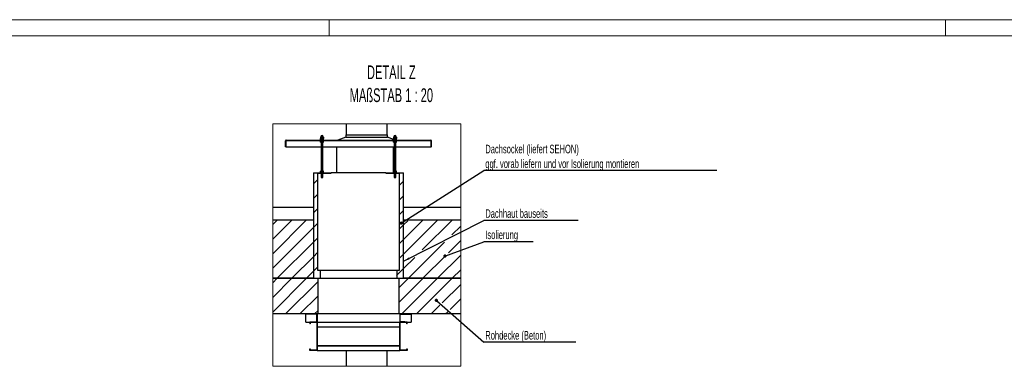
# Model space of a CAD drawing. Header units: millimetres. Extents: x 250 to 59450, y 0 to 41800.
# Tile 121 of 148: x 26082 to 41256, y 36457 to 41800. Entities that reach past the tile are written whole.
import ezdxf

# ---------------------------------------------------------------- set-up
doc = ezdxf.new("R2010")
doc.units = ezdxf.units.MM
doc.header["$LTSCALE"] = 50
doc.linetypes.add('CENTER', pattern=[10.16, 6.35, -1.27, 1.27, -1.27])
for name, color, linetype in [('SCHNITT', 5, 'CENTER'), ('SLD-0', 7, 'Continuous'), ('TEXT_1', 176, 'Continuous')]:
    doc.layers.add(name, color=color, linetype=linetype)
doc.styles.add('SLDTEXTSTYLE0', font='TXT', dxfattribs={"width": 0.605})
doc.styles.add('SLDTEXTSTYLE1', font='TXT', dxfattribs={"width": 0.638186})
doc.dimstyles.new('SLDDIMSTYLE0', dxfattribs={"dimtxt": 0.18, "dimasz": 100, "dimexe": 0, "dimexo": 0.0625, "dimgap": 0, "dimtad": 0, "dimtih": 1, "dimtoh": 1, "dimdec": 0, "dimrnd": 1e-09, "dimzin": 0, "dimdsep": 46, "dimtxsty": 'Standard', "dimsah": 1, "dimcen": 0.09, "dimadec": 0, "dimazin": 0, "dimtfac": 100, "dimtdec": 0, "dimtofl": 0, "dimtmove": 0, "dimatfit": 3, "dimfxl": 1, "dimfrac": 2, "dimtolj": 1, "dimtzin": 0, "dimarcsym": 0})
doc.dimstyles.new('SLDDIMSTYLE1', dxfattribs={"dimtxt": 0.18, "dimasz": 50, "dimexe": 0, "dimexo": 0.0625, "dimgap": 0, "dimtad": 0, "dimtih": 1, "dimtoh": 1, "dimdec": 0, "dimrnd": 1e-09, "dimzin": 0, "dimdsep": 46, "dimtxsty": 'Standard', "dimblk1": 'DOT', "dimblk2": 'DOT', "dimsah": 1, "dimcen": 0.09, "dimadec": 0, "dimazin": 0, "dimtfac": 50, "dimtdec": 0, "dimtofl": 0, "dimtmove": 0, "dimatfit": 3, "dimldrblk": 'DOT', "dimfxl": 1, "dimfrac": 2, "dimtolj": 1, "dimtzin": 0, "dimarcsym": 0})

# ---------------------------------------------------------------- blocks, each defined once
blk = doc.blocks.new('SW_NOTE_0_11')
at = {"layer": 'SLD-0', "color": 0, "char_height": 14552.08, "attachment_point": 1, "style": 'SLDTEXTSTYLE1'}
for s, insert in [('Verlöten oder mit', (0, 18759)), ('bituminöser/silikonfreier', (0, -644)), ('Dichtmasse verschließen.', (0, -20047))]:
    blk.add_mtext(s, dxfattribs=dict(at, insert=insert))
blk = doc.blocks.new('Kanal-Schrägdach')
at = {"layer": 'SLD-0', "color": 250, "true_color": 0x0f0f0f}
blk.add_blockref('SW_NOTE_0_11', (458718, 437220), dxfattribs=at)
blk = doc.blocks.new('SW_HATCH_0')
at = {"color": 0, "linetype": 'Continuous', "lineweight": 18}
for p, q in [((333, 2129), (329, 2125)), ((557, 2129), (553, 2125)), ((782, 2129), (778, 2125)), ((1006, 2129), (1002, 2125)), ((1231, 2129), (1227, 2125)), ((1455, 2129), (1451, 2125)), ((1680, 2129), (1676, 2125)), ((1904, 2129), (1900, 2125)), ((2129, 2129), (2125, 2125)), ((2353, 2129), (2350, 2125)), ((620, 1518), (558, 1456)), ((1945, 1496), (1883, 1434)), ((620, 1294), (558, 1231)), ((1945, 1272), (1883, 1209)), ((620, 1069), (558, 1007)), ((1945, 1047), (1883, 985)), ((3, 901), (-71, 827)), ((227, 901), (-71, 603)), ((452, 901), (-71, 378)), ((558, 782), (-71, 154)), ((620, 845), (558, 782)), ((1945, 823), (1883, 760)), ((2248, 901), (1945, 598)), ((2473, 901), (1945, 374)), ((2009, 886), (1945, 823)), ((2697, 901), (2233, 437)), ((2826, 805), (2690, 670)), ((620, 620), (558, 558)), ((558, 558), (0, 0)), ((1945, 598), (1883, 536)), ((2576, 555), (2026, 5)), ((2826, 581), (2637, 392)), ((558, 333), (230, 5)), ((620, 396), (558, 333)), ((1945, 374), (1883, 311)), ((2119, 323), (1945, 149)), ((2585, 340), (2250, 5)), ((2826, 356), (2470, 0)), ((620, 171), (558, 109)), ((0, 0), (-71, -71)), ((225, 0), (-71, -295)), ((449, 0), (-71, -520)), ((230, 5), (225, 0)), ((454, 5), (449, 0)), ((558, 109), (454, 5)), ((1945, 149), (1839, 43)), ((2021, 0), (1877, -144)), ((2245, 0), (1877, -368)), ((2470, 0), (1920, -550)), ((2026, 5), (2021, 0)), ((2694, 0), (2144, -550)), ((2250, 5), (2245, 0)), ((2826, 132), (2694, 0)), ((627, -47), (124, -550)), ((2826, -93), (2539, -379)), ((627, -271), (348, -550)), ((2504, -415), (2369, -550)), ((2826, -317), (2663, -480)), ((573, -550), (569, -554)), ((627, -496), (573, -550)), ((1893, -577), (1889, -580)), ((1920, -550), (1916, -554)), ((2627, -516), (2593, -550)), ((2826, -542), (2818, -550)), ((614, -733), (610, -737)), ((2002, -692), (1998, -696)), ((1893, -801), (1889, -805)), ((614, -957), (610, -961)), ((1893, -1026), (1889, -1029))]:
    blk.add_line(p, q, dxfattribs=at)
blk = doc.blocks.new('SW_NOTE_0_91')
at = {"layer": 'TEXT_1', "color": 0}
blk.add_line((1416, 0), (0, 0), dxfattribs=at)
at = {"layer": 'TEXT_1', "color": 0, "insert": (23, 174), "char_height": 132.29, "attachment_point": 1, "style": 'SLDTEXTSTYLE0'}
blk.add_mtext('Rohdecke (Beton)', dxfattribs=at)
blk = doc.blocks.new('_Dot')
at = {"color": 0, "linetype": 'ByBlock', "lineweight": -2}
blk.add_line((-0.5, 0), (-1, 0), dxfattribs=at)
at = {"color": 0, "linetype": 'ByBlock', "const_width": 0.5}
blk.add_lwpolyline([(-0.25, 0, 1), (0.25, 0, 1)], format="xyb", close=True, dxfattribs=at)
blk = doc.blocks.new('SW_NOTE_0_92')
at = {"layer": 'TEXT_1', "color": 0}
blk.add_line((759, 0), (0, 0), dxfattribs=at)
at = {"layer": 'TEXT_1', "color": 0, "insert": (23, 173), "char_height": 132.3, "attachment_point": 1, "style": 'SLDTEXTSTYLE0'}
blk.add_mtext('Isolierung', dxfattribs=at)
blk = doc.blocks.new('SW_NOTE_0_93')
at = {"layer": 'TEXT_1', "color": 0}
blk.add_line((1455, 0), (0, 0), dxfattribs=at)
at = {"layer": 'TEXT_1', "color": 0, "insert": (23, 173), "char_height": 132.29, "attachment_point": 1, "style": 'SLDTEXTSTYLE0'}
blk.add_mtext('Dachhaut bauseits', dxfattribs=at)
blk = doc.blocks.new('SW_NOTE_0_94')
at = {"layer": 'TEXT_1', "color": 0}
blk.add_line((3591, 0), (0, 0), dxfattribs=at)
at = {"layer": 'TEXT_1', "color": 0, "char_height": 132.29, "attachment_point": 1, "style": 'SLDTEXTSTYLE0'}
for s, insert in [('Dachsockel (liefert SEHON)', (23, 398)), ('ggf. vorab liefern und vor Isolierung montieren', (23, 171))]:
    blk.add_mtext(s, dxfattribs=dict(at, insert=insert))

msp = doc.modelspace()

# ---------------------------------------------------------------- linework, layer by layer
at = {"color": 7, "linetype": 'Continuous', "lineweight": 18}
for p, q in [((59199.96, 41799.98), (249.96, 41799.98)), ((30849.96, 41799.98), (30849.96, 41549.98)), ((40349.96, 41549.98), (40349.96, 41799.98)), ((58949.96, 41549.98), (499.96, 41549.98))]:
    msp.add_line(p, q, dxfattribs=at)
at = {"color": 11, "linetype": 'Continuous', "lineweight": 25, "true_color": 0xff8080}
for p, q in [((31111.8, 40197.08), (31111.8, 40025.92)), ((31746.8, 40025.92), (31746.8, 40197.08)), ((31109.3, 39988.42), (30983.91, 39942.17)), ((31109.3, 40025.92), (31109.3, 39988.42)), ((31109.3, 40025.92), (31749.3, 40025.92)), ((31109.3, 39988.42), (31429.3, 39988.42)), ((31429.3, 39988.42), (31749.3, 39988.42)), ((31749.3, 39988.42), (31749.3, 40025.92)), ((31844.98, 39953.13), (31749.3, 39988.42)), ((31111.8, 36700.92), (31111.8, 36456.72)), ((31746.8, 36456.72), (31746.8, 36700.92))]:
    msp.add_line(p, q, dxfattribs=at)
at = {"color": 128, "linetype": 'Continuous', "lineweight": 25, "true_color": 0x004040}
for p, q in [((30179.3, 39842.17), (30179.3, 39933.29)), ((30183.05, 39842.17), (30183.05, 39933.29)), ((30183.23, 39933.29), (30183.23, 39842.17)), ((30188.19, 39942.17), (32420.41, 39942.17)), ((30188.19, 39938.42), (32420.41, 39938.42)), ((32425.37, 39933.29), (32425.37, 39842.17)), ((32425.55, 39842.17), (32425.55, 39933.29)), ((32429.3, 39842.17), (32429.3, 39933.29)), ((30183.05, 39842.17), (30179.3, 39842.17)), ((30183.23, 39842.17), (30729.3, 39842.17)), ((30754.3, 39842.17), (31854.3, 39842.17)), ((31879.3, 39842.17), (32425.37, 39842.17)), ((32429.3, 39842.17), (32425.55, 39842.17))]:
    msp.add_line(p, q, dxfattribs=at)
at = {"color": 254, "linetype": 'Continuous', "lineweight": 25, "true_color": 0xcad1ee}
for p, q in [((30716.8, 39947.17), (30716.8, 39942.17)), ((30716.8, 39947.17), (30766.8, 39947.17)), ((30716.8, 39938.42), (30716.8, 39933.42)), ((30716.8, 39933.42), (30766.8, 39933.42)), ((30718.86, 39948.96), (30718.86, 39966.39)), ((30718.86, 39914.21), (30718.86, 39931.64)), ((30721.8, 39968.17), (30720.02, 39967.15)), ((30720.02, 39948.2), (30721.8, 39947.17)), ((30721.8, 39933.42), (30720.02, 39932.4)), ((30720.02, 39913.45), (30721.8, 39912.42)), ((30721.8, 39912.42), (30723.43, 39912.42)), ((30723.43, 39968.17), (30739.47, 39968.17)), ((30723.43, 39912.42), (30739.47, 39912.42)), ((30728, 39948.96), (30728, 39966.39)), ((30728, 39914.21), (30728, 39931.64)), ((30729.3, 39912.42), (30729.3, 39464.42)), ((30739.47, 39968.17), (30757.84, 39968.17)), ((30739.47, 39912.42), (30757.84, 39912.42)), ((30750.94, 39948.96), (30750.94, 39966.39)), ((30750.94, 39914.21), (30750.94, 39931.64)), ((30754.3, 39464.42), (30754.3, 39912.42)), ((30757.84, 39968.17), (30761.8, 39968.17)), ((30757.84, 39912.42), (30761.8, 39912.42)), ((30763.58, 39967.15), (30761.8, 39968.17)), ((30761.8, 39947.17), (30763.58, 39948.2)), ((30763.58, 39932.4), (30761.8, 39933.42)), ((30761.8, 39912.42), (30763.58, 39913.45)), ((30764.74, 39948.96), (30764.74, 39966.39)), ((30764.74, 39914.21), (30764.74, 39931.64)), ((30766.8, 39942.17), (30766.8, 39947.17)), ((30766.8, 39933.42), (30766.8, 39938.42)), ((31841.8, 39947.17), (31841.8, 39942.17)), ((31841.8, 39947.17), (31891.8, 39947.17)), ((31841.8, 39938.42), (31841.8, 39933.42)), ((31841.8, 39933.42), (31891.8, 39933.42)), ((31846.45, 39967.9), (31844.98, 39966.39)), ((31844.98, 39948.96), (31844.98, 39966.39)), ((31844.98, 39948.96), (31846.45, 39947.44)), ((31846.45, 39933.15), (31844.98, 39931.64)), ((31844.98, 39914.21), (31844.98, 39931.64)), ((31846.8, 39968.17), (31846.44, 39967.96)), ((31846.44, 39947.38), (31846.8, 39947.17)), ((31846.8, 39933.42), (31846.44, 39933.21)), ((31846.44, 39912.63), (31846.8, 39912.42)), ((31846.8, 39968.17), (31847.16, 39968.17)), ((31846.8, 39912.42), (31847.16, 39912.42)), ((31847.16, 39968.17), (31860.24, 39968.17)), ((31847.16, 39912.42), (31860.24, 39912.42)), ((31849.33, 39948.96), (31849.33, 39966.39)), ((31849.33, 39914.21), (31849.33, 39931.64)), ((31854.3, 39912.42), (31854.3, 39464.42)), ((31860.24, 39968.17), (31879.89, 39968.17)), ((31860.24, 39912.42), (31879.89, 39912.42)), ((31871.15, 39948.96), (31871.15, 39966.39)), ((31871.15, 39914.21), (31871.15, 39931.64)), ((31879.3, 39464.42), (31879.3, 39912.42)), ((31879.89, 39968.17), (31886.8, 39968.17)), ((31879.89, 39912.42), (31886.8, 39912.42)), ((31887.17, 39967.96), (31886.8, 39968.17)), ((31886.8, 39947.17), (31887.17, 39947.38)), ((31887.17, 39933.21), (31886.8, 39933.42)), ((31886.8, 39912.42), (31887.17, 39912.63)), ((31888.62, 39948.96), (31888.62, 39966.39)), ((31888.62, 39914.21), (31888.62, 39931.64)), ((31891.8, 39942.17), (31891.8, 39947.17)), ((31891.8, 39933.42), (31891.8, 39938.42)), ((30718.86, 39445.21), (30718.86, 39462.64)), ((30721.8, 39464.42), (30720.02, 39463.4)), ((30721.8, 39464.42), (30723.43, 39464.42)), ((30723.43, 39464.42), (30739.47, 39464.42)), ((30728, 39445.21), (30728, 39462.64)), ((30739.47, 39464.42), (30757.84, 39464.42)), ((30750.94, 39445.21), (30750.94, 39462.64)), ((30757.84, 39464.42), (30761.8, 39464.42)), ((30763.58, 39463.4), (30761.8, 39464.42)), ((30764.74, 39445.21), (30764.74, 39462.64)), ((31844.98, 39445.21), (31844.98, 39462.64)), ((31846.8, 39464.42), (31846.44, 39464.21)), ((31846.8, 39464.42), (31847.16, 39464.42)), ((31847.16, 39464.42), (31860.24, 39464.42)), ((31849.33, 39445.21), (31849.33, 39462.64)), ((31860.24, 39464.42), (31879.89, 39464.42)), ((31871.15, 39445.21), (31871.15, 39462.64)), ((31879.89, 39464.42), (31886.8, 39464.42)), ((31887.17, 39464.21), (31886.8, 39464.42)), ((31888.62, 39445.21), (31888.62, 39462.64)), ((30716.8, 39443.42), (30716.8, 39438.42)), ((30716.8, 39443.42), (30766.8, 39443.42)), ((30720.02, 39444.45), (30721.8, 39443.42)), ((30729.3, 39433.42), (30729.3, 39368.42)), ((30729.3, 39368.42), (30731.8, 39365.92)), ((30729.3, 39368.42), (30754.3, 39368.42)), ((30731.8, 39365.92), (30751.8, 39365.92)), ((30751.8, 39365.92), (30754.3, 39368.42)), ((30754.3, 39368.42), (30754.3, 39433.42)), ((30761.8, 39443.42), (30763.58, 39444.45)), ((30766.8, 39438.42), (30766.8, 39443.42)), ((31841.8, 39443.42), (31841.8, 39438.42)), ((31841.8, 39443.42), (31891.8, 39443.42)), ((31844.98, 39445.21), (31846.45, 39443.69)), ((31846.44, 39443.63), (31846.8, 39443.42)), ((31854.3, 39433.42), (31854.3, 39368.42)), ((31854.3, 39368.42), (31856.8, 39365.92)), ((31854.3, 39368.42), (31879.3, 39368.42)), ((31856.8, 39365.92), (31876.8, 39365.92)), ((31876.8, 39365.92), (31879.3, 39368.42)), ((31879.3, 39368.42), (31879.3, 39433.42)), ((31886.8, 39443.42), (31887.17, 39443.63)), ((31891.8, 39438.42), (31891.8, 39443.42))]:
    msp.add_line(p, q, dxfattribs=at)
at = {"color": 7, "linetype": 'Continuous', "lineweight": 25}
for p, q in [((30718.86, 39986.52), (30718.86, 39969.3)), ((30723.43, 39968.17), (30718.86, 39969.3)), ((30722.43, 39988.17), (30719.96, 39987.08)), ((30719.96, 39968.84), (30721.8, 39968.17)), ((30722.43, 39993.8), (30722.43, 39988.17)), ((30730.22, 39988.17), (30722.43, 39988.17)), ((30728, 39969.3), (30723.43, 39968.17)), ((30739.47, 39968.17), (30723.43, 39968.17)), ((30728, 39986.52), (30728, 39969.3)), ((30739.47, 39968.17), (30728, 39969.3)), ((30761.18, 39988.17), (30730.22, 39988.17)), ((30750.94, 39969.3), (30739.47, 39968.17)), ((30757.84, 39968.17), (30739.47, 39968.17)), ((30750.94, 39986.52), (30750.94, 39969.3)), ((30761.18, 39988.17), (30761.18, 39993.8)), ((30763.64, 39987.08), (30761.18, 39988.17)), ((30761.8, 39968.17), (30763.64, 39968.84)), ((30764.74, 39986.52), (30763.58, 39986.95)), ((30763.58, 39969.01), (30764.74, 39969.3)), ((30764.74, 39986.52), (30764.74, 39969.3)), ((31844.98, 39986.52), (31844.98, 39969.3)), ((31845.66, 39968.95), (31844.98, 39969.3)), ((31846.36, 39968.33), (31846.8, 39968.17)), ((31847.42, 39988.17), (31846.41, 39987.72)), ((31847.16, 39968.17), (31846.44, 39968.55)), ((31849.33, 39969.3), (31847.16, 39968.17)), ((31860.24, 39968.17), (31847.16, 39968.17)), ((31847.42, 39993.8), (31847.42, 39988.17)), ((31852.15, 39988.17), (31847.42, 39988.17)), ((31849.33, 39986.52), (31849.33, 39969.3)), ((31860.24, 39968.17), (31849.33, 39969.3)), ((31886.18, 39988.17), (31852.15, 39988.17)), ((31871.15, 39969.3), (31860.24, 39968.17)), ((31879.89, 39968.17), (31860.24, 39968.17)), ((31871.15, 39986.52), (31871.15, 39969.3)), ((31886.8, 39968.17), (31879.89, 39968.17)), ((31886.18, 39988.17), (31886.18, 39993.8)), ((31887.19, 39987.72), (31886.18, 39988.17)), ((31886.8, 39968.17), (31887.24, 39968.33)), ((31888.62, 39986.52), (31887.16, 39987.66)), ((31887.16, 39968.55), (31888.62, 39969.3)), ((31888.62, 39986.52), (31888.62, 39969.3))]:
    msp.add_line(p, q, dxfattribs=at)
at = {"color": 250, "linetype": 'Continuous', "lineweight": 25, "true_color": 0x404040}
for p, q in [((30966.8, 39842.17), (30966.8, 39438.42)), ((31841.8, 39443.42), (31841.8, 39842.17)), ((30610.55, 39438.42), (30673.05, 39438.42)), ((30610.55, 39438.42), (30610.55, 37818.42)), ((30673.05, 39438.42), (30673.05, 37938.42)), ((30673.05, 39438.42), (30881.26, 39438.42)), ((30673.05, 39433.42), (30881.26, 39433.42)), ((30881.26, 39433.42), (30881.26, 39438.42)), ((31727.34, 39438.42), (30881.26, 39438.42)), ((31727.34, 39433.42), (31727.34, 39438.42)), ((31727.34, 39438.42), (31935.55, 39438.42)), ((31727.34, 39433.42), (31935.55, 39433.42)), ((31935.55, 37938.42), (31935.55, 39438.42)), ((31935.55, 39438.42), (31998.05, 39438.42)), ((31998.05, 37818.42), (31998.05, 39438.42)), ((29981.73, 38908.42), (30610.55, 38908.42)), ((31998.05, 38908.42), (32878.67, 38908.42)), ((29981.73, 38714.43), (30610.55, 38714.43)), ((30610.55, 38714.43), (30610.55, 37818.42)), ((31998.05, 38714.43), (32878.67, 38714.43)), ((31998.05, 37818.42), (31998.05, 38714.43)), ((30673.05, 37938.42), (30716.8, 37938.42)), ((30716.8, 37813.42), (30716.8, 37938.42)), ((30716.8, 37938.42), (31891.8, 37938.42)), ((31891.8, 37938.42), (31891.8, 37813.42)), ((31891.8, 37938.42), (31935.55, 37938.42)), ((30211.8, 37813.42), (29981.73, 37813.42)), ((29981.73, 37813.42), (30679.3, 37813.42)), ((30211.8, 37818.42), (30211.8, 37813.42)), ((30211.8, 37818.42), (30610.55, 37818.42)), ((30211.8, 37818.42), (30610.55, 37818.42)), ((30211.8, 37818.42), (30211.8, 37813.42)), ((30211.8, 37813.42), (30716.8, 37813.42)), ((30679.3, 37813.42), (30679.3, 37263.42)), ((30716.8, 37813.42), (31891.8, 37813.42)), ((31891.8, 37813.42), (32396.8, 37813.42)), ((31929.3, 37263.42), (31929.3, 37813.42)), ((31929.3, 37813.42), (32878.67, 37813.42)), ((31998.05, 37818.42), (32396.8, 37818.42)), ((31998.05, 37818.42), (32396.8, 37818.42)), ((32396.8, 37813.42), (32396.8, 37818.42)), ((32396.8, 37813.42), (32396.8, 37818.42)), ((32878.67, 37813.42), (32396.8, 37813.42)), ((30679.3, 37263.42), (29981.73, 37263.42)), ((31929.3, 37263.42), (30679.3, 37263.42)), ((32878.67, 37263.42), (31929.3, 37263.42))]:
    msp.add_line(p, q, dxfattribs=at)
at = {"color": 134, "linetype": 'Continuous', "lineweight": 25, "true_color": 0x00aaaa}
for p, q in [((30491.8, 37259.67), (30491.8, 37263.42)), ((30491.8, 37263.42), (30657.91, 37263.42)), ((30657.91, 37259.67), (30491.8, 37259.67)), ((30491.8, 37254.54), (30491.8, 37259.67)), ((30491.8, 37147.31), (30491.8, 37254.54)), ((30663.05, 37147.31), (30663.05, 37254.54)), ((30666.8, 37254.54), (30666.8, 37147.31)), ((31941.8, 37254.54), (31941.8, 37147.31)), ((31945.55, 37147.31), (31945.55, 37254.54)), ((32116.8, 37263.42), (31950.69, 37263.42)), ((31950.69, 37259.67), (32116.8, 37259.67)), ((32116.8, 37259.67), (32116.8, 37263.42)), ((32116.8, 37259.67), (32116.8, 37254.54)), ((32116.8, 37254.54), (32116.8, 37147.31)), ((30491.8, 37138.42), (30491.8, 37147.31)), ((30491.8, 37138.42), (30554.3, 37138.42)), ((30591.8, 37138.42), (30591.8, 37142.17)), ((30591.8, 37142.17), (30657.91, 37142.17)), ((30657.91, 37138.42), (30591.8, 37138.42)), ((32016.8, 37142.17), (31950.69, 37142.17)), ((31950.69, 37138.42), (32016.8, 37138.42)), ((32016.8, 37138.42), (32016.8, 37142.17)), ((32054.3, 37138.42), (32116.8, 37138.42)), ((32116.8, 37147.31), (32116.8, 37138.42))]:
    msp.add_line(p, q, dxfattribs=at)
at = {"color": 8, "linetype": 'Continuous', "lineweight": 25, "true_color": 0x808080}
for p, q in [((30554.3, 37138.42), (30554.3, 37113.42)), ((30666.8, 37138.42), (30554.3, 37138.42)), ((30558.05, 37113.42), (30554.3, 37113.42)), ((30663.05, 37134.67), (30558.05, 37134.67)), ((30558.05, 37134.67), (30558.05, 37113.42)), ((30663.05, 37134.67), (30663.05, 36704.67)), ((30666.8, 37138.42), (30666.8, 36700.92)), ((30666.8, 37138.42), (31941.8, 37138.42)), ((30666.8, 37067.28), (31941.8, 37067.28)), ((32054.3, 37138.42), (31941.8, 37138.42)), ((31941.8, 36700.92), (31941.8, 37138.42)), ((32050.55, 37134.67), (31945.55, 37134.67)), ((31945.55, 36704.67), (31945.55, 37134.67)), ((32050.55, 37113.42), (32050.55, 37134.67)), ((32054.3, 37113.42), (32050.55, 37113.42)), ((32054.3, 37113.42), (32054.3, 37138.42)), ((30554.3, 36725.92), (30558.05, 36725.92)), ((30554.3, 36700.92), (30554.3, 36725.92)), ((30558.05, 36725.92), (30558.05, 36704.67)), ((30666.8, 36775.6), (31941.8, 36775.6)), ((30666.8, 36772.06), (31941.8, 36772.06)), ((32050.55, 36704.67), (32050.55, 36725.92)), ((32050.55, 36725.92), (32054.3, 36725.92)), ((32054.3, 36725.92), (32054.3, 36700.92)), ((30666.8, 36700.92), (30554.3, 36700.92)), ((30663.05, 36704.67), (30558.05, 36704.67)), ((30666.8, 36700.92), (31941.8, 36700.92)), ((32054.3, 36700.92), (31941.8, 36700.92)), ((32050.55, 36704.67), (31945.55, 36704.67))]:
    msp.add_line(p, q, dxfattribs=at)
at = {"color": 7, "linetype": 'Continuous', "lineweight": 18, "flags": 128}
msp.add_lwpolyline([(31111.8, 40197.08), (29981.73, 40197.08), (29981.73, 38908.42), (29981.73, 38714.43), (29981.73, 38640.5), (29981.73, 38416), (29981.73, 38191.49), (29981.73, 37966.98), (29981.73, 37813.42), (29981.73, 37742.48), (29981.73, 37517.97), (29981.73, 37293.46), (29981.73, 37263.42), (29981.73, 36456.72), (31111.8, 36456.72), (31746.8, 36456.72), (32878.67, 36456.72), (32878.67, 37263.42), (32878.67, 37271.83), (32878.67, 37496.33), (32878.67, 37720.84), (32878.67, 37813.42), (32878.67, 37945.35), (32878.67, 38169.85), (32878.67, 38394.36), (32878.67, 38618.86), (32878.67, 38714.43), (32878.67, 38908.42), (32878.67, 40197.08), (31746.8, 40197.08), (31111.8, 40197.08)], dxfattribs=at)
at = {"color": 128, "linetype": 'Continuous', "lineweight": 25, "true_color": 0x004040}
for centre, radius, start, end in [((30188.19, 39933.29), 8.89, 89.992943, 180.008978), ((30188.19, 39933.28), 5.14, 90.011585, 179.981768), ((32420.41, 39933.29), 8.89, 0.004141, 90.001623), ((32420.41, 39933.29), 5.14, 359.995537, 90.01111)]:
    msp.add_arc(centre, radius, start, end, dxfattribs=at)
at = {"color": 7, "linetype": 'Continuous', "lineweight": 25}
for centre in [(30741.8, 39993.8), (31866.8, 39993.8)]:
    msp.add_arc(centre, 19.38, 0, 180, dxfattribs=at)
at = {"color": 134, "linetype": 'Continuous', "lineweight": 25, "true_color": 0x00aaaa}
for centre, radius, start, end in [((30657.91, 37254.54), 8.89, 359.991803, 90.005315), ((30657.91, 37254.53), 5.14, 0.016717, 89.988061), ((31950.69, 37254.53), 8.89, 90.007805, 179.995077), ((31950.69, 37254.54), 5.14, 90.002539, 180.005978), ((30657.91, 37147.31), 8.89, 269.994634, 0.008248), ((30657.91, 37147.31), 5.14, 270.011939, 359.983361), ((31950.69, 37147.31), 8.89, 180.004872, 269.992246), ((31950.69, 37147.31), 5.14, 179.993944, 269.997461)]:
    msp.add_arc(centre, radius, start, end, dxfattribs=at)
at = {"color": 128, "linetype": 'Continuous', "lineweight": 25, "true_color": 0x004040}
for points, knots in [([(30188.19, 39938.42), (30187.75, 39938.33), (30186.76, 39938.1), (30185.56, 39936.79), (30184.38, 39935.18), (30183.62, 39933.93), (30183.23, 39933.29)], [0, 0, 0, 0, 0.17826033, 0.40742458, 0.69327031, 1, 1, 1, 1]), ([(30184.56, 39936.9), (30184.26, 39936.11), (30183.8, 39934.91), (30183.37, 39933.69), (30183.23, 39933.29)], [0, 0, 0, 0, 0.66300626, 1, 1, 1, 1]), ([(32425.37, 39933.29), (32424.97, 39933.95), (32424.19, 39935.22), (32423, 39936.85), (32421.81, 39938.12), (32420.83, 39938.33), (32420.41, 39938.42)], [0, 0, 0, 0, 0.31816746, 0.60211722, 0.82897916, 1, 1, 1, 1]), ([(32425.37, 39933.29), (32425.02, 39934.33), (32424.6, 39935.55), (32424.1, 39936.74), (32424.03, 39936.91)], [0, 0, 0, 0, 0.85732206, 1, 1, 1, 1])]:
    msp.add_open_spline(points, degree=3, knots=knots, dxfattribs=at)
at = {"color": 7, "linetype": 'Continuous', "lineweight": 25}
for points, knots in [([(30718.86, 39986.52), (30719.98, 39987.06), (30722.19, 39988.14), (30725.55, 39987.78), (30727.31, 39986.87), (30728, 39986.52)], [0, 0, 0, 0, 0.38196157, 0.75604606, 1, 1, 1, 1]), ([(30728, 39986.52), (30730.86, 39987.05), (30736.67, 39988.14), (30744.45, 39987.82), (30749.16, 39986.87), (30750.94, 39986.52)], [0, 0, 0, 0, 0.37665472, 0.76479238, 1, 1, 1, 1]), ([(30750.94, 39986.52), (30751.51, 39986.72), (30753.62, 39987.46), (30757.5, 39988.15), (30761.63, 39987.59), (30763.97, 39986.78), (30764.74, 39986.52)], [0, 0, 0, 0, 0.1292522, 0.47397444, 0.82745156, 1, 1, 1, 1]), ([(30757.84, 39968.17), (30756.09, 39968.3), (30753.75, 39968.47), (30751.51, 39969.13), (30750.94, 39969.3)], [0, 0, 0, 0, 0.74553276, 1, 1, 1, 1]), ([(30764.74, 39969.3), (30764.67, 39969.28), (30762.44, 39968.61), (30760.11, 39968.39), (30757.84, 39968.17)], [0, 0, 0, 0, 0.02883269, 1, 1, 1, 1]), ([(31844.98, 39986.52), (31845.47, 39987.08), (31846.37, 39988.11), (31848.35, 39987.67), (31849.03, 39986.87), (31849.33, 39986.52)], [0, 0, 0, 0, 0.399134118, 0.73123347, 1, 1, 1, 1]), ([(31849.33, 39986.52), (31852.05, 39987.05), (31857.57, 39988.14), (31864.99, 39987.82), (31869.46, 39986.87), (31871.15, 39986.52)], [0, 0, 0, 0, 0.376782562, 0.764608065, 1, 1, 1, 1]), ([(31871.15, 39986.52), (31871.88, 39986.72), (31874.58, 39987.47), (31879.47, 39988.14), (31884.65, 39987.6), (31887.64, 39986.78), (31888.62, 39986.52)], [0, 0, 0, 0, 0.127864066, 0.473727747, 0.829150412, 1, 1, 1, 1]), ([(31879.89, 39968.17), (31877.69, 39968.3), (31874.74, 39968.47), (31871.88, 39969.13), (31871.15, 39969.3)], [0, 0, 0, 0, 0.747512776, 1, 1, 1, 1]), ([(31888.62, 39969.3), (31888.54, 39969.28), (31885.68, 39968.6), (31882.74, 39968.38), (31879.89, 39968.17)], [0, 0, 0, 0, 0.02838646, 1, 1, 1, 1])]:
    msp.add_open_spline(points, degree=3, knots=knots, dxfattribs=at)
at = {"color": 254, "linetype": 'Continuous', "lineweight": 25, "true_color": 0xcad1ee}
for points, knots in [([(30723.43, 39968.17), (30723.02, 39968.14), (30721.36, 39968.03), (30719.93, 39967.09), (30718.86, 39966.39)], [0, 0, 0, 0, 0.24832481, 1, 1, 1, 1]), ([(30718.86, 39948.96), (30719.93, 39948.26), (30721.36, 39947.32), (30723.02, 39947.2), (30723.43, 39947.17)], [0, 0, 0, 0, 0.75167519, 1, 1, 1, 1]), ([(30723.43, 39933.42), (30723.02, 39933.39), (30721.36, 39933.28), (30719.93, 39932.34), (30718.86, 39931.64)], [0, 0, 0, 0, 0.248313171, 1, 1, 1, 1]), ([(30718.86, 39914.21), (30719.93, 39913.51), (30721.36, 39912.57), (30723.02, 39912.45), (30723.43, 39912.42)], [0, 0, 0, 0, 0.75168683, 1, 1, 1, 1]), ([(30728, 39966.39), (30727.63, 39966.65), (30726.28, 39967.62), (30724.63, 39967.94), (30723.43, 39968.17)], [0, 0, 0, 0, 0.27389178, 1, 1, 1, 1]), ([(30723.43, 39947.17), (30724.63, 39947.41), (30726.28, 39947.73), (30727.63, 39948.7), (30728, 39948.96)], [0, 0, 0, 0, 0.72610822, 1, 1, 1, 1]), ([(30728, 39931.64), (30727.63, 39931.9), (30726.28, 39932.87), (30724.63, 39933.19), (30723.43, 39933.42)], [0, 0, 0, 0, 0.27392058, 1, 1, 1, 1]), ([(30723.43, 39912.42), (30724.63, 39912.66), (30726.28, 39912.98), (30727.63, 39913.95), (30728, 39914.21)], [0, 0, 0, 0, 0.72607942, 1, 1, 1, 1]), ([(30739.47, 39968.17), (30739.2, 39968.17), (30737.14, 39968.15), (30733.26, 39967.76), (30729.77, 39966.85), (30728, 39966.39)], [0, 0, 0, 0, 0.07006642, 0.53070126, 1, 1, 1, 1]), ([(30728, 39948.96), (30729.87, 39948.46), (30733.62, 39947.45), (30737.51, 39947.27), (30739.47, 39947.17)], [0, 0, 0, 0, 0.495518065, 1, 1, 1, 1]), ([(30739.47, 39933.42), (30739.2, 39933.42), (30737.14, 39933.41), (30733.26, 39933.01), (30729.77, 39932.1), (30728, 39931.64)], [0, 0, 0, 0, 0.07006596, 0.53070231, 1, 1, 1, 1]), ([(30728, 39914.21), (30729.87, 39913.71), (30733.62, 39912.7), (30737.51, 39912.52), (30739.47, 39912.42)], [0, 0, 0, 0, 0.49552203, 1, 1, 1, 1]), ([(30750.94, 39966.39), (30749.08, 39966.89), (30745.32, 39967.89), (30741.43, 39968.08), (30739.47, 39968.17)], [0, 0, 0, 0, 0.49552203, 1, 1, 1, 1]), ([(30739.47, 39947.17), (30739.74, 39947.18), (30741.8, 39947.19), (30745.68, 39947.58), (30749.18, 39948.5), (30750.94, 39948.96)], [0, 0, 0, 0, 0.07006642, 0.53070126, 1, 1, 1, 1]), ([(30750.94, 39931.64), (30749.08, 39932.14), (30745.32, 39933.14), (30741.43, 39933.33), (30739.47, 39933.42)], [0, 0, 0, 0, 0.49552203, 1, 1, 1, 1]), ([(30739.47, 39912.42), (30739.74, 39912.43), (30741.8, 39912.44), (30745.68, 39912.83), (30749.18, 39913.75), (30750.94, 39914.21)], [0, 0, 0, 0, 0.07006596, 0.53070231, 1, 1, 1, 1]), ([(30757.84, 39968.17), (30757.68, 39968.17), (30756.43, 39968.15), (30754.04, 39967.74), (30751.99, 39966.85), (30750.94, 39966.39)], [0, 0, 0, 0, 0.06844245, 0.52163562, 1, 1, 1, 1]), ([(30750.94, 39948.96), (30752.05, 39948.46), (30754.25, 39947.47), (30756.65, 39947.27), (30757.84, 39947.17)], [0, 0, 0, 0, 0.50470589, 1, 1, 1, 1]), ([(30757.84, 39933.42), (30757.68, 39933.42), (30756.43, 39933.41), (30754.04, 39932.99), (30751.99, 39932.1), (30750.94, 39931.64)], [0, 0, 0, 0, 0.06844122, 0.52163847, 1, 1, 1, 1]), ([(30750.94, 39914.21), (30752.05, 39913.71), (30754.25, 39912.72), (30756.65, 39912.52), (30757.84, 39912.42)], [0, 0, 0, 0, 0.50471615, 1, 1, 1, 1]), ([(30764.74, 39966.39), (30763.63, 39966.89), (30761.43, 39967.87), (30759.03, 39968.07), (30757.84, 39968.17)], [0, 0, 0, 0, 0.50479923, 1, 1, 1, 1]), ([(30757.84, 39947.17), (30758, 39947.18), (30759.25, 39947.19), (30761.64, 39947.6), (30763.69, 39948.5), (30764.74, 39948.96)], [0, 0, 0, 0, 0.06828773, 0.52155617, 1, 1, 1, 1]), ([(30764.74, 39931.64), (30763.63, 39932.14), (30761.43, 39933.12), (30759.03, 39933.32), (30757.84, 39933.42)], [0, 0, 0, 0, 0.50479923, 1, 1, 1, 1]), ([(30757.84, 39912.42), (30758, 39912.43), (30759.25, 39912.44), (30761.64, 39912.85), (30763.69, 39913.75), (30764.74, 39914.21)], [0, 0, 0, 0, 0.0682865, 0.52155902, 1, 1, 1, 1]), ([(30763.55, 39967.15), (30763.57, 39967.14), (30764.02, 39967.01), (30764.39, 39966.69), (30764.74, 39966.39)], [0, 0, 0, 0, 0.03801593, 1, 1, 1, 1]), ([(30764.74, 39948.96), (30764.39, 39948.65), (30764.02, 39948.34), (30763.57, 39948.2), (30763.55, 39948.2)], [0, 0, 0, 0, 0.96198407, 1, 1, 1, 1]), ([(30763.55, 39932.4), (30763.57, 39932.39), (30764.02, 39932.26), (30764.39, 39931.94), (30764.74, 39931.64)], [0, 0, 0, 0, 0.03795314, 1, 1, 1, 1]), ([(30764.74, 39914.21), (30764.39, 39913.9), (30764.02, 39913.59), (30763.57, 39913.45), (30763.55, 39913.45)], [0, 0, 0, 0, 0.96204686, 1, 1, 1, 1]), ([(31844.98, 39914.21), (31845.43, 39913.51), (31845.99, 39912.63), (31846.96, 39912.46), (31847.16, 39912.42)], [0, 0, 0, 0, 0.792549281, 1, 1, 1, 1]), ([(31849.33, 39966.39), (31849.17, 39966.65), (31848.65, 39967.46), (31847.76, 39967.89), (31847.16, 39968.17)], [0, 0, 0, 0, 0.32134029, 1, 1, 1, 1]), ([(31847.16, 39947.17), (31847.76, 39947.46), (31848.65, 39947.88), (31849.17, 39948.7), (31849.33, 39948.96)], [0, 0, 0, 0, 0.67865971, 1, 1, 1, 1]), ([(31849.33, 39931.64), (31849.17, 39931.9), (31848.65, 39932.71), (31847.76, 39933.14), (31847.16, 39933.42)], [0, 0, 0, 0, 0.32141557, 1, 1, 1, 1]), ([(31847.16, 39912.42), (31847.76, 39912.71), (31848.65, 39913.13), (31849.17, 39913.95), (31849.33, 39914.21)], [0, 0, 0, 0, 0.67858443, 1, 1, 1, 1]), ([(31860.24, 39968.17), (31859.99, 39968.17), (31858.03, 39968.15), (31854.33, 39967.76), (31851.01, 39966.85), (31849.33, 39966.39)], [0, 0, 0, 0, 0.069890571, 0.530082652, 1, 1, 1, 1]), ([(31849.33, 39948.96), (31851.11, 39948.46), (31854.67, 39947.45), (31858.38, 39947.27), (31860.24, 39947.17)], [0, 0, 0, 0, 0.49616984, 1, 1, 1, 1]), ([(31860.24, 39933.42), (31859.99, 39933.42), (31858.03, 39933.41), (31854.33, 39933.01), (31851.01, 39932.1), (31849.33, 39931.64)], [0, 0, 0, 0, 0.069890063, 0.530083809, 1, 1, 1, 1]), ([(31849.33, 39914.21), (31851.11, 39913.71), (31854.67, 39912.7), (31858.38, 39912.52), (31860.24, 39912.42)], [0, 0, 0, 0, 0.4961742, 1, 1, 1, 1]), ([(31871.15, 39966.39), (31869.38, 39966.89), (31865.81, 39967.89), (31862.11, 39968.08), (31860.24, 39968.17)], [0, 0, 0, 0, 0.49606839, 1, 1, 1, 1]), ([(31860.24, 39947.17), (31860.5, 39947.18), (31862.46, 39947.19), (31866.16, 39947.58), (31869.48, 39948.5), (31871.15, 39948.96)], [0, 0, 0, 0, 0.06999786, 0.53018851, 1, 1, 1, 1]), ([(31871.15, 39931.64), (31869.38, 39932.14), (31865.81, 39933.14), (31862.11, 39933.33), (31860.24, 39933.42)], [0, 0, 0, 0, 0.49606839, 1, 1, 1, 1]), ([(31860.24, 39912.42), (31860.5, 39912.43), (31862.46, 39912.44), (31866.16, 39912.83), (31869.48, 39913.75), (31871.15, 39914.21)], [0, 0, 0, 0, 0.06999735, 0.53018967, 1, 1, 1, 1]), ([(31879.89, 39968.17), (31879.68, 39968.17), (31878.11, 39968.15), (31875.12, 39967.76), (31872.49, 39966.85), (31871.15, 39966.39)], [0, 0, 0, 0, 0.069363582, 0.526892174, 1, 1, 1, 1]), ([(31871.15, 39948.96), (31872.56, 39948.46), (31875.39, 39947.46), (31878.39, 39947.27), (31879.89, 39947.17)], [0, 0, 0, 0, 0.49936153, 1, 1, 1, 1]), ([(31879.89, 39933.42), (31879.68, 39933.42), (31878.11, 39933.41), (31875.12, 39933.01), (31872.49, 39932.1), (31871.15, 39931.64)], [0, 0, 0, 0, 0.0693628, 0.52689397, 1, 1, 1, 1]), ([(31871.15, 39914.21), (31872.56, 39913.71), (31875.39, 39912.71), (31878.39, 39912.52), (31879.89, 39912.42)], [0, 0, 0, 0, 0.49936818, 1, 1, 1, 1]), ([(31888.62, 39966.39), (31887.21, 39966.89), (31884.38, 39967.89), (31881.38, 39968.08), (31879.89, 39968.17)], [0, 0, 0, 0, 0.49943429, 1, 1, 1, 1]), ([(31879.89, 39947.17), (31880.09, 39947.18), (31881.66, 39947.19), (31884.65, 39947.59), (31887.28, 39948.5), (31888.62, 39948.96)], [0, 0, 0, 0, 0.06937274, 0.52682972, 1, 1, 1, 1]), ([(31888.62, 39931.64), (31887.21, 39932.14), (31884.38, 39933.14), (31881.38, 39933.33), (31879.89, 39933.42)], [0, 0, 0, 0, 0.49943429, 1, 1, 1, 1]), ([(31879.89, 39912.42), (31880.09, 39912.43), (31881.66, 39912.44), (31884.65, 39912.84), (31887.28, 39913.75), (31888.62, 39914.21)], [0, 0, 0, 0, 0.06937196, 0.52683151, 1, 1, 1, 1]), ([(31887.15, 39967.72), (31887.49, 39967.55), (31888.1, 39967.24), (31888.46, 39966.65), (31888.62, 39966.39)], [0, 0, 0, 0, 0.54412292, 1, 1, 1, 1]), ([(31888.62, 39948.96), (31888.46, 39948.69), (31888.1, 39948.11), (31887.49, 39947.8), (31887.15, 39947.63)], [0, 0, 0, 0, 0.45591327, 1, 1, 1, 1]), ([(31887.15, 39932.97), (31887.49, 39932.8), (31888.1, 39932.49), (31888.46, 39931.9), (31888.62, 39931.64)], [0, 0, 0, 0, 0.54402156, 1, 1, 1, 1]), ([(31888.62, 39914.21), (31888.46, 39913.94), (31888.1, 39913.36), (31887.49, 39913.05), (31887.15, 39912.88)], [0, 0, 0, 0, 0.45597844, 1, 1, 1, 1]), ([(30723.43, 39464.42), (30723.02, 39464.39), (30721.36, 39464.28), (30719.93, 39463.34), (30718.86, 39462.64)], [0, 0, 0, 0, 0.24831899, 1, 1, 1, 1]), ([(30728, 39462.64), (30727.63, 39462.9), (30726.28, 39463.87), (30724.63, 39464.19), (30723.43, 39464.42)], [0, 0, 0, 0, 0.27390618, 1, 1, 1, 1]), ([(30739.47, 39464.42), (30739.2, 39464.42), (30737.14, 39464.4), (30733.26, 39464.01), (30729.77, 39463.1), (30728, 39462.64)], [0, 0, 0, 0, 0.07006642, 0.53070126, 1, 1, 1, 1]), ([(30750.94, 39462.64), (30749.08, 39463.14), (30745.32, 39464.14), (30741.43, 39464.33), (30739.47, 39464.42)], [0, 0, 0, 0, 0.49552005, 1, 1, 1, 1]), ([(30757.84, 39464.42), (30757.68, 39464.42), (30756.43, 39464.4), (30754.04, 39463.99), (30751.99, 39463.1), (30750.94, 39462.64)], [0, 0, 0, 0, 0.06844245, 0.52163562, 1, 1, 1, 1]), ([(30764.74, 39462.64), (30763.63, 39463.14), (30761.43, 39464.12), (30759.03, 39464.32), (30757.84, 39464.42)], [0, 0, 0, 0, 0.5047941, 1, 1, 1, 1]), ([(30763.55, 39463.4), (30763.57, 39463.39), (30764.02, 39463.26), (30764.39, 39462.94), (30764.74, 39462.64)], [0, 0, 0, 0, 0.0379844, 1, 1, 1, 1]), ([(31847.16, 39464.42), (31846.96, 39464.39), (31845.99, 39464.22), (31845.43, 39463.33), (31844.98, 39462.64)], [0, 0, 0, 0, 0.207467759, 1, 1, 1, 1]), ([(31849.33, 39462.64), (31849.17, 39462.9), (31848.65, 39463.71), (31847.76, 39464.14), (31847.16, 39464.42)], [0, 0, 0, 0, 0.32137793, 1, 1, 1, 1]), ([(31860.24, 39464.42), (31859.99, 39464.42), (31858.03, 39464.4), (31854.33, 39464.01), (31851.01, 39463.1), (31849.33, 39462.64)], [0, 0, 0, 0, 0.069890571, 0.530082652, 1, 1, 1, 1]), ([(31871.15, 39462.64), (31869.38, 39463.14), (31865.81, 39464.14), (31862.11, 39464.33), (31860.24, 39464.42)], [0, 0, 0, 0, 0.49606621, 1, 1, 1, 1]), ([(31879.89, 39464.42), (31879.68, 39464.42), (31878.11, 39464.4), (31875.12, 39464.01), (31872.49, 39463.1), (31871.15, 39462.64)], [0, 0, 0, 0, 0.069363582, 0.526892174, 1, 1, 1, 1]), ([(31888.62, 39462.64), (31887.21, 39463.14), (31884.38, 39464.14), (31881.38, 39464.33), (31879.89, 39464.42)], [0, 0, 0, 0, 0.49943096, 1, 1, 1, 1]), ([(31887.15, 39463.97), (31887.49, 39463.8), (31888.1, 39463.49), (31888.46, 39462.9), (31888.62, 39462.64)], [0, 0, 0, 0, 0.54405414, 1, 1, 1, 1]), ([(30718.86, 39445.21), (30719.93, 39444.51), (30721.36, 39443.57), (30723.02, 39443.45), (30723.43, 39443.42)], [0, 0, 0, 0, 0.75168101, 1, 1, 1, 1]), ([(30723.43, 39443.42), (30724.63, 39443.66), (30726.28, 39443.98), (30727.63, 39444.95), (30728, 39445.21)], [0, 0, 0, 0, 0.72609382, 1, 1, 1, 1]), ([(30728, 39445.21), (30729.87, 39444.71), (30733.62, 39443.7), (30737.51, 39443.52), (30739.47, 39443.42)], [0, 0, 0, 0, 0.49552203, 1, 1, 1, 1]), ([(30739.47, 39443.42), (30739.74, 39443.43), (30741.8, 39443.44), (30745.68, 39443.83), (30749.18, 39444.75), (30750.94, 39445.21)], [0, 0, 0, 0, 0.07006607, 0.53069964, 1, 1, 1, 1]), ([(30750.94, 39445.21), (30752.05, 39444.71), (30754.25, 39443.72), (30756.65, 39443.52), (30757.84, 39443.42)], [0, 0, 0, 0, 0.50471615, 1, 1, 1, 1]), ([(30757.84, 39443.42), (30758, 39443.43), (30759.25, 39443.44), (30761.64, 39443.85), (30763.69, 39444.75), (30764.74, 39445.21)], [0, 0, 0, 0, 0.06828683, 0.52155204, 1, 1, 1, 1]), ([(30764.74, 39445.21), (30764.39, 39444.91), (30764.02, 39444.59), (30763.57, 39444.45), (30763.55, 39444.45)], [0, 0, 0, 0, 0.96198628, 1, 1, 1, 1]), ([(31847.16, 39443.42), (31847.76, 39443.71), (31848.65, 39444.13), (31849.17, 39444.95), (31849.33, 39445.21)], [0, 0, 0, 0, 0.67862207, 1, 1, 1, 1]), ([(31849.33, 39445.21), (31851.11, 39444.71), (31854.67, 39443.7), (31858.38, 39443.52), (31860.24, 39443.42)], [0, 0, 0, 0, 0.4961742, 1, 1, 1, 1]), ([(31860.24, 39443.42), (31860.5, 39443.43), (31862.46, 39443.44), (31866.16, 39443.83), (31869.48, 39444.75), (31871.15, 39445.21)], [0, 0, 0, 0, 0.06999748, 0.53018673, 1, 1, 1, 1]), ([(31871.15, 39445.21), (31872.56, 39444.71), (31875.39, 39443.71), (31878.39, 39443.52), (31879.89, 39443.42)], [0, 0, 0, 0, 0.49936818, 1, 1, 1, 1]), ([(31879.89, 39443.42), (31880.09, 39443.43), (31881.66, 39443.44), (31884.65, 39443.84), (31887.28, 39444.75), (31888.62, 39445.21)], [0, 0, 0, 0, 0.06937216, 0.52682702, 1, 1, 1, 1]), ([(31888.62, 39445.21), (31888.46, 39444.94), (31888.1, 39444.36), (31887.49, 39444.05), (31887.15, 39443.88)], [0, 0, 0, 0, 0.45592776, 1, 1, 1, 1])]:
    msp.add_open_spline(points, degree=3, knots=knots, dxfattribs=at)

# ---------------------------------------------------------------- block references
at = {"color": 7, "linetype": 'Continuous', "xscale": 0.012, "yscale": 0.012, "zscale": 0.012}
msp.add_blockref('Kanal-Schrägdach', (18730.38, 34779.91), dxfattribs=at)
at = {"color": 250, "linetype": 'Continuous', "lineweight": 18, "true_color": 0x404040}
msp.add_blockref('SW_HATCH_0', (30052.67, 37813.42), dxfattribs=at)
at = {"layer": 'TEXT_1'}
for name, p in [('SW_NOTE_0_94', (33234.63, 39474.38)), ('SW_NOTE_0_93', (33234.63, 38704.98)), ('SW_NOTE_0_92', (33234.63, 38377.2)), ('SW_NOTE_0_91', (33234.63, 36826.73))]:
    msp.add_blockref(name, p, dxfattribs=at)

# ---------------------------------------------------------------- texts
at = {"layer": 'SCHNITT', "insert": (31809.8, 41094.83), "char_height": 211.6667, "attachment_point": 2, "style": 'SLDTEXTSTYLE0'}
msp.add_mtext('DETAIL Z^JMAßSTAB 1 : 20', dxfattribs=at)

# ---------------------------------------------------------------- leaders
at = {"layer": 'TEXT_1'}
for points, dimstyle in [([(31960.98, 38664.06), (33234.63, 39474.38)], 'SLDDIMSTYLE1'), ([(31998.05, 38075.96), (33234.63, 38704.98)], 'SLDDIMSTYLE0'), ([(32636.53, 38157.02), (33234.63, 38377.2)], 'SLDDIMSTYLE1'), ([(32503.36, 37473.71), (33234.63, 36826.73)], 'SLDDIMSTYLE1')]:
    msp.add_leader(points, dimstyle=dimstyle, dxfattribs=at)

doc.saveas('drawing.dxf')
